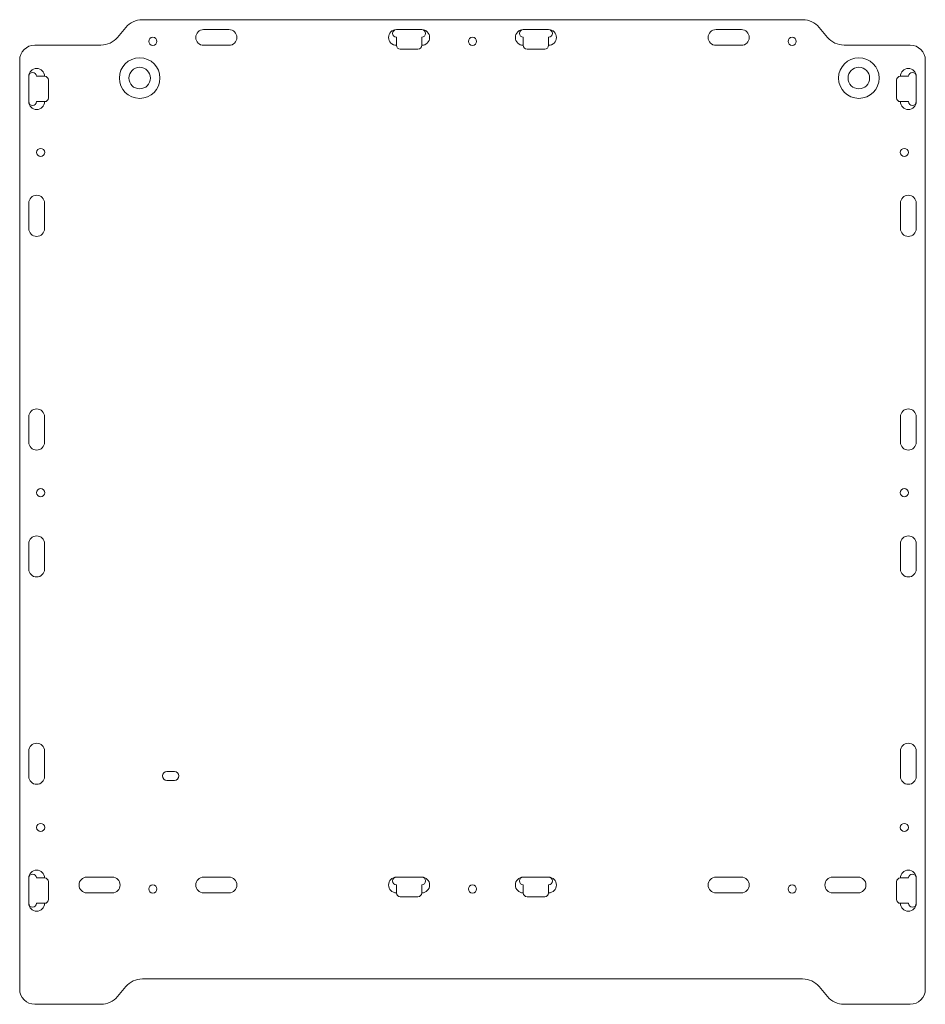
# Model space of a CAD drawing. Header units: millimetres. Extents: x -179 to 179, y -194 to 194.
import ezdxf

# ---------------------------------------------------------------- set-up
doc = ezdxf.new("R2010")
doc.units = ezdxf.units.MM

msp = doc.modelspace()

# ---------------------------------------------------------------- linework, layer by layer
at = {"color": 7, "linetype": 'Continuous', "lineweight": 15}
for p, q in [((130.15, 194), (-130.15, 194)), ((-136.66, 190.96), (-139.95, 187.04)), ((136.66, 190.96), (139.95, 187.04)), ((-96, 190.1), (-106, 190.1)), ((-20, 190.1), (-30, 190.1)), ((-30, 187.1), (-30, 183.9)), ((-20, 183.9), (-20, 187.1)), ((20, 190.1), (30, 190.1)), ((20, 183.9), (20, 187.1)), ((30, 187.1), (30, 183.9)), ((96, 190.1), (106, 190.1)), ((-146.46, 184), (-172.5, 184)), ((-106, 183.9), (-96, 183.9)), ((-28.5, 182.4), (-21.5, 182.4)), ((28.5, 182.4), (21.5, 182.4)), ((106, 183.9), (96, 183.9)), ((146.46, 184), (172.5, 184)), ((-178.5, 178), (-178.5, -188)), ((178.5, 178), (178.5, -188)), ((-174.9, 171.7), (-174.9, 161.7)), ((-168.7, 171.7), (-171.9, 171.7)), ((168.7, 171.7), (171.9, 171.7)), ((174.9, 171.7), (174.9, 161.7)), ((-167.2, 163.2), (-167.2, 170.2)), ((167.2, 163.2), (167.2, 170.2)), ((-171.9, 161.7), (-168.7, 161.7)), ((171.9, 161.7), (168.7, 161.7)), ((-174.9, 121.7), (-174.9, 111.7)), ((-168.7, 111.7), (-168.7, 121.7)), ((168.7, 111.7), (168.7, 121.7)), ((174.9, 121.7), (174.9, 111.7)), ((-174.9, 37.5), (-174.9, 27.5)), ((-168.7, 27.5), (-168.7, 37.5)), ((168.7, 27.5), (168.7, 37.5)), ((174.9, 37.5), (174.9, 27.5)), ((-174.9, -12.5), (-174.9, -22.5)), ((-168.7, -22.5), (-168.7, -12.5)), ((168.7, -22.5), (168.7, -12.5)), ((174.9, -12.5), (174.9, -22.5)), ((-174.9, -94.2), (-174.9, -104.2)), ((-168.7, -104.2), (-168.7, -94.2)), ((168.7, -104.2), (168.7, -94.2)), ((174.9, -94.2), (174.9, -104.2)), ((-120.5, -102.25), (-117.5, -102.25)), ((-117.5, -105.75), (-120.5, -105.75)), ((-174.9, -144.2), (-174.9, -154.2)), ((-168.7, -144.2), (-171.9, -144.2)), ((-167.2, -152.7), (-167.2, -145.7)), ((-142, -143.9), (-152, -143.9)), ((-96, -143.9), (-106, -143.9)), ((-20, -143.9), (-30, -143.9)), ((-30, -146.9), (-30, -150.1)), ((-20, -150.1), (-20, -146.9)), ((20, -143.9), (30, -143.9)), ((20, -150.1), (20, -146.9)), ((30, -146.9), (30, -150.1)), ((96, -143.9), (106, -143.9)), ((142, -143.9), (152, -143.9)), ((167.2, -152.7), (167.2, -145.7)), ((168.7, -144.2), (171.9, -144.2)), ((174.9, -144.2), (174.9, -154.2)), ((-152, -150.1), (-142, -150.1)), ((-106, -150.1), (-96, -150.1)), ((106, -150.1), (96, -150.1)), ((152, -150.1), (142, -150.1)), ((-171.9, -154.2), (-168.7, -154.2)), ((-28.5, -151.6), (-21.5, -151.6)), ((28.5, -151.6), (21.5, -151.6)), ((171.9, -154.2), (168.7, -154.2)), ((-130.15, -184), (130.15, -184)), ((-139.95, -190.96), (-136.66, -187.04)), ((139.95, -190.96), (136.66, -187.04)), ((-172.5, -194), (-146.46, -194)), ((172.5, -194), (146.46, -194))]:
    msp.add_line(p, q, dxfattribs=at)
for centre, radius in [((-126, 185.45), 1.6), ((0, 185.45), 1.6), ((126, 185.45), 1.6), ((-131.2, 171), 8), ((152.3, 171), 8), ((-131.2, 171), 4.25), ((152.3, 171), 4.25), ((-170.25, 141.7), 1.6), ((170.25, 141.7), 1.6), ((-170.25, 7.6), 1.6), ((170.25, 7.6), 1.6), ((-170.25, -124.3), 1.6), ((170.25, -124.3), 1.6), ((-126, -148.55), 1.6), ((0, -148.55), 1.6), ((126, -148.55), 1.6)]:
    msp.add_circle(centre, radius, dxfattribs=at)
for centre, radius, start, end in [((-130.15, 185.5), 8.5, 90, 140), ((130.15, 185.5), 8.5, 40, 90), ((-146.46, 192.5), 8.5, 270, 320), ((-106, 187), 3.1, 90, 270), ((-96, 187), 3.1, 270, 90), ((-30, 187), 3.1, 90, 270), ((-30, 188.6), 1.5, 90, 270), ((-20, 187), 3.1, 270, 90), ((-20, 188.6), 1.5, 270, 90), ((20, 187), 3.1, 90, 270), ((20, 188.6), 1.5, 90, 270), ((30, 187), 3.1, 270, 90), ((30, 188.6), 1.5, 270, 90), ((96, 187), 3.1, 90, 270), ((106, 187), 3.1, 270, 90), ((146.46, 192.5), 8.5, 220, 270), ((-172.5, 178), 6, 90, 180), ((-28.5, 183.9), 1.5, 180, 270), ((-21.5, 183.9), 1.5, 270, 0), ((21.5, 183.9), 1.5, 180, 270), ((28.5, 183.9), 1.5, 270, 0), ((172.5, 178), 6, 0, 90), ((-171.8, 171.7), 3.1, 0, 180), ((171.8, 171.7), 3.1, 0, 180), ((-173.4, 171.7), 1.5, 0, 180), ((-168.7, 170.2), 1.5, 0, 90), ((168.7, 170.2), 1.5, 90, 180), ((173.4, 171.7), 1.5, 0, 180), ((-168.7, 163.2), 1.5, 270, 0), ((168.7, 163.2), 1.5, 180, 270), ((-171.8, 161.7), 3.1, 180, 0), ((-173.4, 161.7), 1.5, 180, 0), ((171.8, 161.7), 3.1, 180, 0), ((173.4, 161.7), 1.5, 180, 0), ((-171.8, 121.7), 3.1, 0, 180), ((171.8, 121.7), 3.1, 0, 180), ((-171.8, 111.7), 3.1, 180, 0), ((171.8, 111.7), 3.1, 180, 0), ((-171.8, 37.5), 3.1, 0, 180), ((171.8, 37.5), 3.1, 0, 180), ((-171.8, 27.5), 3.1, 180, 0), ((171.8, 27.5), 3.1, 180, 0), ((-171.8, -12.5), 3.1, 0, 180), ((171.8, -12.5), 3.1, 0, 180), ((-171.8, -22.5), 3.1, 180, 0), ((171.8, -22.5), 3.1, 180, 0), ((-171.8, -94.2), 3.1, 0, 180), ((171.8, -94.2), 3.1, 0, 180), ((-171.8, -104.2), 3.1, 180, 0), ((-120.5, -104), 1.75, 90, 270), ((-117.5, -104), 1.75, 270, 90), ((171.8, -104.2), 3.1, 180, 0), ((-171.8, -144.2), 3.1, 0, 180), ((-173.4, -144.2), 1.5, 0, 180), ((171.8, -144.2), 3.1, 0, 180), ((173.4, -144.2), 1.5, 0, 180), ((-168.7, -145.7), 1.5, 0, 90), ((-152, -147), 3.1, 90, 270), ((-142, -147), 3.1, 270, 90), ((-106, -147), 3.1, 90, 270), ((-96, -147), 3.1, 270, 90), ((-30, -147), 3.1, 90, 270), ((-30, -145.4), 1.5, 90, 270), ((-20, -147), 3.1, 270, 90), ((-20, -145.4), 1.5, 270, 90), ((20, -147), 3.1, 90, 270), ((20, -145.4), 1.5, 90, 270), ((30, -147), 3.1, 270, 90), ((30, -145.4), 1.5, 270, 90), ((96, -147), 3.1, 90, 270), ((106, -147), 3.1, 270, 90), ((142, -147), 3.1, 90, 270), ((152, -147), 3.1, 270, 90), ((168.7, -145.7), 1.5, 90, 180), ((-28.5, -150.1), 1.5, 180, 270), ((-21.5, -150.1), 1.5, 270, 0), ((21.5, -150.1), 1.5, 180, 270), ((28.5, -150.1), 1.5, 270, 0), ((-171.8, -154.2), 3.1, 180, 0), ((-173.4, -154.2), 1.5, 180, 0), ((-168.7, -152.7), 1.5, 270, 0), ((168.7, -152.7), 1.5, 180, 270), ((171.8, -154.2), 3.1, 180, 0), ((173.4, -154.2), 1.5, 180, 0), ((-130.15, -192.5), 8.5, 90, 140), ((130.15, -192.5), 8.5, 40, 90), ((-172.5, -188), 6, 180, 270), ((172.5, -188), 6, 270, 0), ((-146.46, -185.5), 8.5, 270, 320), ((146.46, -185.5), 8.5, 220, 270)]:
    msp.add_arc(centre, radius, start, end, dxfattribs=at)

doc.saveas('drawing.dxf')
